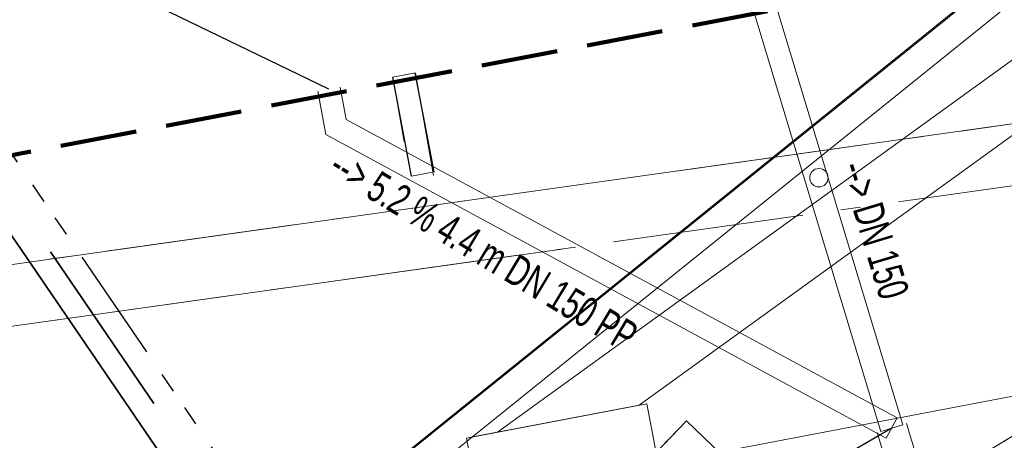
# Model space of a CAD drawing. Extents: x 3503739 to 3504470, y 5375172 to 5375561.
# Tile 78 of 121: x 3504131.77 to 3504138.2, y 5375387.15 to 5375389.9. Entities that reach past the tile are written whole.
import ezdxf

# ---------------------------------------------------------------- set-up
doc = ezdxf.new("R2010")
doc.units = 0
doc.header["$MEASUREMENT"] = 0
for name, pattern in [('1', [1.4, 0.5, -0.2, 0.5, -0.2]), ('140', [41.5, 15, -3.5, 15, -3.5, 1, -3.5]), ('2', [3.4, 1.2, -0.5, 1.2, -0.5]), ('237', [1.5, 0.75, -0.18, 0.13, -0.13, 0.13, -0.18]), ('240', [1.88, 1.25, -0.25, 0.13, -0.25])]:
    doc.linetypes.add(name, pattern=pattern)
for name, color, linetype in [('3WP_KANALISATION', 7, 'Continuous'), ('_4WP_KANALISATIO', 7, 'Continuous'), ('_4WP_KANCAD_', 7, 'Continuous'), ('_4WP_KANCAD__', 7, 'Continuous'), ('_4WP_KANCADT__', 7, 'Continuous'), ('_4WP_STADT_DATEN', 7, 'Continuous'), ('_4WP_STADT_FTT1', 7, 'Continuous'), ('_4WP_STADT_STROM', 7, 'Continuous'), ('BHM_BAUM_NEU', 7, 'Continuous'), ('BHM_WA', 7, 'Continuous'), ('KMP_TIEF20-05-25', 7, 'Continuous')]:
    doc.layers.add(name, color=color, linetype=linetype)
doc.styles.add('40', font='TXT', dxfattribs={"width": 0.7, "height": 0.2})

msp = doc.modelspace()

# ---------------------------------------------------------------- linework, layer by layer
at = {"layer": '3WP_KANALISATION', "color": 7, "linetype": '140', "lineweight": 18}
msp.add_lwpolyline([(3504102.1378, 5375383.7399), (3504139.2138, 5375388.9479), (3504139.1582, 5375389.3441), (3504102.0822, 5375384.1361)], dxfattribs=at)
at = {"layer": '_4WP_KANALISATIO', "color": 7, "linetype": 'Continuous', "lineweight": 13}
for p, q in [((3504134.2066, 5375389.5231), (3504134.354, 5375389.5511)), ((3504134.477, 5375388.9048), (3504134.3297, 5375388.8768))]:
    msp.add_line(p, q, dxfattribs=at)
at = {"layer": '_4WP_KANALISATIO', "color": 1, "linetype": 'Continuous', "lineweight": 25}
for p, q in [((3504134.3297, 5375388.8768), (3504134.2066, 5375389.5231)), ((3504134.477, 5375388.9048), (3504134.354, 5375389.5511))]:
    msp.add_line(p, q, dxfattribs=at)
at = {"layer": '_4WP_KANCAD_', "color": 7, "linetype": '240', "lineweight": 18}
msp.add_lwpolyline([(3504102.1378, 5375383.7399), (3504139.2138, 5375388.9479), (3504139.1582, 5375389.3441), (3504102.0822, 5375384.1361)], dxfattribs=at)
at = {"layer": '_4WP_KANCAD__', "color": 1, "linetype": 'Continuous', "lineweight": 18}
for p, q in [((3504134.2816, 5375389.0991), (3504134.2066, 5375389.5227)), ((3504134.4725, 5375388.881), (3504134.3544, 5375389.5488))]:
    msp.add_line(p, q, dxfattribs=at)
for points in [[(3504136.5712, 5375389.9373), (3504137.3952, 5375387.2083), (3504137.5388, 5375387.2517), (3504136.7148, 5375389.9807)], [(3504133.8637, 5375389.4578), (3504133.9032, 5375389.2469), (3504133.9032, 5375389.2469), (3504137.5027, 5375387.2959), (3504137.4313, 5375387.1641), (3504133.7688, 5375389.1491), (3504133.7688, 5375389.1491), (3504133.7163, 5375389.4302)], [(3504133.8637, 5375389.4578), (3504133.9032, 5375389.2469), (3504137.5027, 5375387.2959)], [(3504133.7163, 5375389.4302), (3504133.7688, 5375389.1491), (3504137.4313, 5375387.1641)], [(3504137.3713, 5375387.2011), (3504138.5233, 5375383.3851), (3504138.7147, 5375383.4429), (3504137.5627, 5375387.2589)]]:
    msp.add_lwpolyline(points, dxfattribs=at)
at = {"layer": '_4WP_KANCADT__', "color": 1, "linetype": 'Continuous', "lineweight": 25}
for p, q in [((3504133.79, 5375389.444), (3504132.2727, 5375390.1788)), ((3504137.467, 5375387.23), (3504136.7796, 5375386.8305))]:
    msp.add_line(p, q, dxfattribs=at)
at = {"layer": '_4WP_STADT_DATEN', "color": 7, "linetype": 'Continuous', "lineweight": 35}
msp.add_lwpolyline([(3504129.1162, 5375390.9857), (3504129.3618, 5375391.0325, -0.305044), (3504130.2343, 5375390.6595), (3504136.8708, 5375380.9305, -0.102973), (3504137.027, 5375380.5541), (3504137.2683, 5375379.2874, -0.071682), (3504137.3287, 5375377.948, 0.071682), (3504137.3968, 5375376.4377), (3504137.4436, 5375376.1921)], format="xyb", dxfattribs=at)
at = {"layer": '_4WP_STADT_FTT1', "color": 1, "linetype": '237', "lineweight": 25}
msp.add_lwpolyline([(3504129.0601, 5375391.2804), (3504129.3057, 5375391.3272, -0.304126), (3504130.484, 5375390.8258), (3504137.5599, 5375380.4527, 0.067892), (3504138.0879, 5375379.9029, -0.17986), (3504138.5034, 5375379.2162), (3504138.7479, 5375377.9323, 0.430355), (3504139.604, 5375377.3838)], format="xyb", dxfattribs=at)
at = {"layer": '_4WP_STADT_STROM', "color": 3, "linetype": '2', "lineweight": 35}
msp.add_lwpolyline([(3504138.1724, 5375376.9454), (3504137.5922, 5375379.9917, 0.102968), (3504137.436, 5375380.3681), (3504130.3592, 5375390.7426, 0.304533), (3504129.3337, 5375391.1798), (3504129.0882, 5375391.133)], format="xyb", dxfattribs=at)
at = {"layer": 'BHM_BAUM_NEU', "color": 91, "linetype": 'Continuous', "lineweight": 50}
msp.add_circle((3504128.2824, 5375383.7947), 4, dxfattribs=at)
at = {"layer": 'BHM_WA', "color": 254, "linetype": 'Continuous', "lineweight": 13}
msp.add_line((3504134.6877, 5375387.1643), (3504135.8664, 5375387.3891), dxfattribs=at)
at = {"layer": 'BHM_WA', "color": 252, "linetype": 'Continuous', "lineweight": 13}
for points in [[(3504133.9712, 5375386.7994, 0), (3504140.2637, 5375387.0411, 0), (3504140.5154, 5375386.8006, 0), (3504136.8479, 5375384.0502, 0), (3504141.9153, 5375387.1137, 0), (3504149.1475, 5375389.1597, 0), (3504149.2157, 5375393.0731, 0), (3504140.9514, 5375392.4242, 0), (3504140.8745, 5375387.5333, 0), (3504140.9514, 5375392.4242, 0), (3504133.9712, 5375386.7994, 0), (3504140.2637, 5375387.0411, 0), (3504140.8745, 5375387.5333, 0), (3504141.4515, 5375387.4849, 0), (3504149.2157, 5375393.0731, 0), (3504140.9514, 5375392.4242, 0), (3504140.9458, 5375392.4296, 0), (3504133.9605, 5375386.8007, 0)], [(3504140.9458, 5375392.4296, 0), (3504133.9605, 5375386.8007, 0), (3504136.8607, 5375384.0291, 0), (3504141.9288, 5375387.0942, 0), (3504136.8607, 5375384.0291, 0), (3504136.8479, 5375384.0502, 0), (3504133.9712, 5375386.7994, 0), (3504133.9605, 5375386.8007, 0), (3504133.9712, 5375386.7994, 0), (3504140.9514, 5375392.4242, 0)]]:
    msp.add_polyline3d(points, dxfattribs=at)
at = {"layer": 'BHM_WA', "color": 254, "linetype": 'Continuous', "lineweight": 13}
for points in [[(3504140.9433, 5375392.1806, 0), (3504134.2822, 5375386.813, 0), (3504134.2801, 5375386.8113, 0), (3504134.2675, 5375386.8012, 0), (3504134.2528, 5375386.7893, 0), (3504133.9829, 5375386.7999, 0), (3504133.9723, 5375386.8003, 0), (3504133.9723, 5375386.8003, 0), (3504133.9605, 5375386.8007, 0), (3504133.9723, 5375386.8003, 0), (3504133.9723, 5375386.8003, 0), (3504133.9829, 5375386.7999, 0), (3504134.2528, 5375386.7893, 0), (3504134.2675, 5375386.8012, 0), (3504134.2801, 5375386.8113, 0), (3504134.2822, 5375386.813, 0), (3504140.2658, 5375387.0428, 0)], [(3504140.9433, 5375392.1806, 0), (3504134.2822, 5375386.813, 0), (3504134.1214, 5375386.8069, 0), (3504134.1214, 5375386.8069, 0), (3504133.9734, 5375386.8012, 0), (3504133.9734, 5375386.8012, 0), (3504133.9605, 5375386.8007, 0), (3504133.9734, 5375386.8012, 0), (3504133.9734, 5375386.8012, 0), (3504134.1214, 5375386.8069, 0), (3504134.1214, 5375386.8069, 0), (3504134.2822, 5375386.813, 0), (3504140.2658, 5375387.0428, 0)], [(3504134.8902, 5375387.2029, 0), (3504135.8173, 5375387.3797, 0), (3504138.6459, 5375389.4253, 0), (3504138.5632, 5375389.8591, 0), (3504134.8902, 5375387.2029, 0), (3504138.5632, 5375389.8591, 0), (3504138.6459, 5375389.4253, 0), (3504135.8173, 5375387.3797, 0), (3504134.8902, 5375387.2029, 0)], [(3504135.8173, 5375387.3797, 0), (3504138.6459, 5375389.4253, 0), (3504138.5632, 5375389.8591, 0), (3504134.8902, 5375387.2029, 0), (3504135.8173, 5375387.3797, 0), (3504138.6459, 5375389.4253, 0), (3504138.5632, 5375389.8591, 0), (3504134.8902, 5375387.2029, 0), (3504135.8173, 5375387.3797, 0)], [(3504135.9271, 5375387.0711, 0), (3504136.1253, 5375387.2775, 0), (3504137.0129, 5375386.4251, 0), (3504141.8656, 5375389.3588, 0), (3504142.2795, 5375388.6742, 0), (3504141.1386, 5375387.9845, 0), (3504142.2795, 5375388.6742, 0), (3504141.8656, 5375389.3588, 0), (3504140.8939, 5375388.7714, 0), (3504137.8805, 5375386.9496, 0), (3504137.8618, 5375386.9383, 0), (3504137.0129, 5375386.4251, 0), (3504136.5355, 5375386.8835, 0), (3504136.5211, 5375386.8974, 0), (3504136.1253, 5375387.2775, 0), (3504135.9271, 5375387.0711, 0)], [(3504140.8939, 5375388.7714, 0), (3504137.8805, 5375386.9496, 0), (3504137.8618, 5375386.9383, 0), (3504137.0129, 5375386.4251, 0), (3504136.5355, 5375386.8835, 0), (3504136.5211, 5375386.8974, 0), (3504136.1253, 5375387.2775, 0), (3504135.7311, 5375386.867, 0), (3504135.7144, 5375386.8497, 0), (3504135.5712, 5375386.7005, 0), (3504136.9014, 5375385.4229, 0), (3504142.2795, 5375388.6742, 0)], [(3504140.8939, 5375388.7714, 0), (3504137.8805, 5375386.9496, 0), (3504137.8618, 5375386.9383, 0), (3504137.0129, 5375386.4251, 0), (3504136.1253, 5375387.2775, 0), (3504135.5712, 5375386.7005, 0)], [(3504135.9413, 5375386.9962, 0), (3504139.9593, 5375387.7624, 0), (3504140.0981, 5375387.0348, 0), (3504140.0989, 5375387.0306, 0), (3504140.1132, 5375386.9552, 0), (3504137.5584, 5375385.1128, 0), (3504137.4757, 5375385.5464, 0), (3504139.4996, 5375387.0059, 0), (3504139.5083, 5375387.0121, 0), (3504139.9929, 5375387.3615, 0), (3504137.8205, 5375386.9473, 0), (3504137.7488, 5375386.9336, 0), (3504136.0163, 5375386.6032, 0), (3504139.9929, 5375387.3615, 0), (3504139.5083, 5375387.0121, 0), (3504139.4996, 5375387.0059, 0), (3504137.4757, 5375385.5464, 0), (3504137.5584, 5375385.1128, 0), (3504140.1132, 5375386.9552, 0), (3504139.9593, 5375387.7624, 0), (3504135.9413, 5375386.9962, 0)], [(3504135.9413, 5375386.9962, 0), (3504139.9593, 5375387.7624, 0), (3504140.0981, 5375387.0348, 0), (3504140.0989, 5375387.0306, 0), (3504140.1132, 5375386.9552, 0), (3504137.5584, 5375385.1128, 0), (3504137.4757, 5375385.5464, 0), (3504139.4996, 5375387.0059, 0), (3504139.5083, 5375387.0121, 0), (3504139.9929, 5375387.3615, 0), (3504137.8205, 5375386.9473, 0), (3504137.7488, 5375386.9336, 0), (3504136.0163, 5375386.6032, 0), (3504139.9929, 5375387.3615, 0), (3504137.4757, 5375385.5464, 0), (3504137.5584, 5375385.1128, 0), (3504140.1132, 5375386.9552, 0), (3504139.9593, 5375387.7624, 0), (3504135.9413, 5375386.9962, 0)], [(3504134.7023, 5375387.1671, 0), (3504134.7276, 5375387.1719, 0), (3504135.8664, 5375387.3891, 0), (3504134.6877, 5375387.1643, 0), (3504134.7023, 5375387.1671, 0)], [(3504136.5538, 5375385.7567, 0), (3504136.0832, 5375386.2088, 0), (3504136.0912, 5375386.2103, 0), (3504135.8664, 5375387.3891, 0), (3504134.7276, 5375387.1719, 0), (3504134.7023, 5375387.1671, 0), (3504134.6877, 5375387.1643, 0), (3504134.9124, 5375385.9855, 0), (3504136.0912, 5375386.2103, 0), (3504136.0832, 5375386.2088, 0), (3504136.5538, 5375385.7567, 0), (3504137.4047, 5375385.919, 0)]]:
    msp.add_polyline3d(points, dxfattribs=at)
at = {"layer": 'BHM_WA', "color": 41, "linetype": 'Continuous', "lineweight": 13}
msp.add_circle((3504136.9909, 5375388.8653), 0.06, dxfattribs=at)
at = {"layer": 'BHM_WA', "color": 7, "linetype": 'Continuous', "lineweight": 13}
msp.add_circle((3504136.9909, 5375388.8653), 0.06, dxfattribs=at)
at = {"layer": 'KMP_TIEF20-05-25', "color": 250, "linetype": '1', "lineweight": 100}
msp.add_line((3504144.219, 5375391.3971), (3504116.7914, 5375386.1669), dxfattribs=at)

# ---------------------------------------------------------------- texts
at = {"layer": '_4WP_KANCADT__', "color": 1, "linetype": 'Continuous', "style": '40', "width": 0.7}
for s, rotation, p in [('--> 5.2 % 4.4 m DN 150 PP', 328.94696, (3504133.7754, 5375388.8935)), ('--> DN 150', 286.80128, (3504137.1275, 5375388.937))]:
    msp.add_text(s, height=0.2, rotation=rotation, dxfattribs=at).set_placement(p)

doc.saveas('drawing.dxf')
